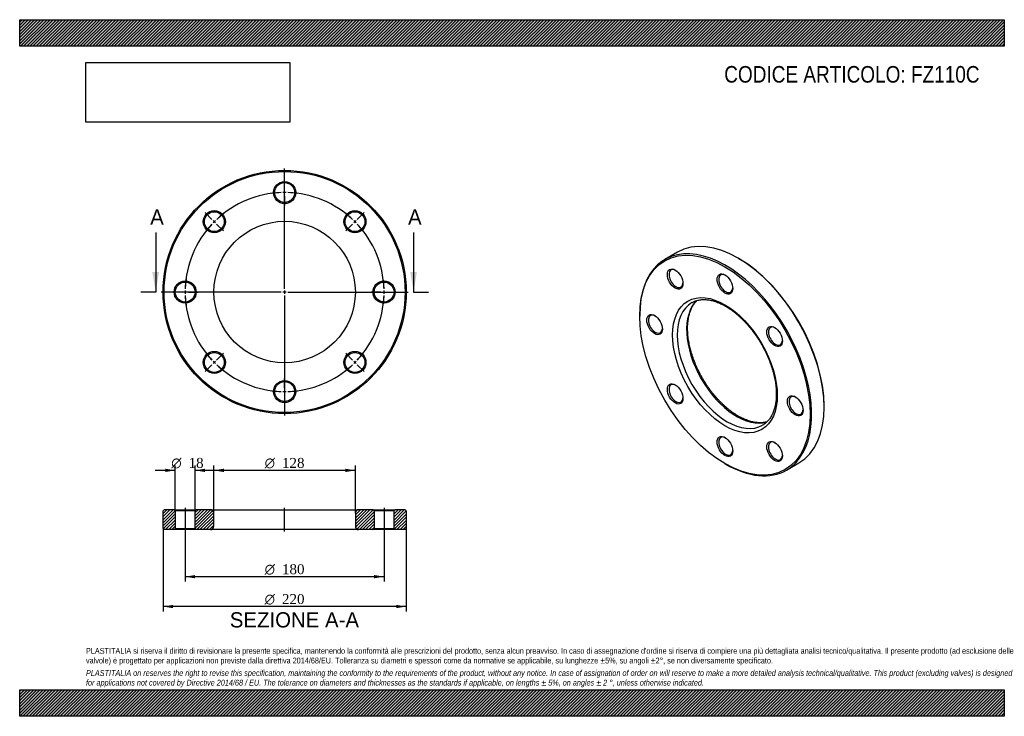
# Model space of a CAD drawing. Header units: millimetres. Extents: x 0 to 891, y 0 to 630.
import ezdxf
from ezdxf.enums import TextEntityAlignment as Align
from ezdxf.lldxf.tags import DXFTag

# ---------------------------------------------------------------- set-up
doc = ezdxf.new("R2010")
doc.units = ezdxf.units.MM
doc.header["$LTSCALE"] = 3
for name, color, linetype in [('Default', 7, 'Continuous'), ('DV2_Default', 7, 'Continuous'), ('DV3_Default', 7, 'Continuous'), ('FZ110C', 7, 'Continuous')]:
    doc.layers.add(name, color=color, linetype=linetype)
doc.styles.add('SEACAD_Solid_Edge_ANSI', font='seans.ttf')
doc.styles.add('SEACAD_Solid_Edge_ANSI1_Symbols', font='semeca1.ttf')
doc.styles.add('SEACAD_Times_New_Roman', font='times.ttf')
tags = doc.linetypes.add('CENTER2', pattern=[28.575, 19.05, -3.175, 3.175, -3.175]).pattern_tags.tags
tags[10:11] = [DXFTag(74, 4), DXFTag(75, 0), DXFTag(340, '0'), DXFTag(46, 0.0), DXFTag(50, 0.0), DXFTag(44, 0.0), DXFTag(45, 0.0)]
tags[8:9] = [DXFTag(74, 4), DXFTag(75, 0), DXFTag(340, '0'), DXFTag(46, 0.0), DXFTag(50, 0.0), DXFTag(44, 0.0), DXFTag(45, 0.0)]
tags[6:7] = [DXFTag(74, 4), DXFTag(75, 0), DXFTag(340, '0'), DXFTag(46, 0.0), DXFTag(50, 0.0), DXFTag(44, 0.0), DXFTag(45, 0.0)]
tags[4:5] = [DXFTag(74, 4), DXFTag(75, 0), DXFTag(340, '0'), DXFTag(46, 0.0), DXFTag(50, 0.0), DXFTag(44, 0.0), DXFTag(45, 0.0)]
picture_1 = doc.add_image_def('image1.jpg', size_in_pixel=(4302, 1260))

# ---------------------------------------------------------------- blocks, each defined once
blk = doc.blocks.new('SE')
at = {"layer": 'FZ110C', "color": 7, "linetype": 'Continuous'}
for p, q in [((595.19, 419.7), (583.88, 413.17)), ((650.9, 413.85), (650.19, 414.25)), ((561.1, 362.81), (561.1, 362)), ((727.97, 279.53), (727.97, 280.35)), ((638.17, 228.5), (638.88, 228.09)), ((693.88, 222.64), (705.19, 229.18))]:
    blk.add_line(p, q, dxfattribs=at)
for centre, major_axis, start_param, end_param in [((650.19, 324.44), (-55, 95.26), 3.141593, 6.283185), ((638.88, 317.91), (55, -95.26), 0, 3.926991), ((650.9, 324.85), (54.5, -94.4), 0.785398, 2.356194), ((593.88, 395.85), (-4.5, 7.79), 0, 3.872873), ((593.88, 395.85), (-4.5, 7.79), 5.551905, 6.283185), ((638.88, 391.39), (-4.5, 7.79), 0, 3.872873), ((638.88, 391.39), (-4.5, 7.79), 5.551905, 6.283185), ((648.78, 323.62), (32, -55.43), 3.274588, 6.148841), ((640.29, 318.72), (-32, 55.43), 0.002252, 3.142507), ((640.29, 318.72), (-32, 55.43), 0, 0.002252), ((575.24, 354.65), (-4.5, 7.79), 0, 3.872873), ((575.24, 354.65), (-4.5, 7.79), 5.551905, 6.283185), ((683.88, 343.89), (-4.5, 7.79), 0, 3.872873), ((683.88, 343.89), (-4.5, 7.79), 5.551905, 6.283185), ((593.88, 291.93), (-4.5, 7.79), 0, 3.872873), ((593.88, 291.93), (-4.5, 7.79), 5.551905, 6.283185), ((702.52, 281.16), (-4.5, 7.79), 0, 3.872873), ((702.52, 281.16), (-4.5, 7.79), 5.551905, 6.283185), ((638.88, 244.42), (-4.5, 7.79), 0, 3.872873), ((638.88, 244.42), (-4.5, 7.79), 5.551905, 6.283185), ((683.88, 239.96), (-4.5, 7.79), 0, 3.872873), ((683.88, 239.96), (-4.5, 7.79), 5.551905, 6.283185), ((638.88, 317.91), (55, -95.26), 5.497787, 6.283185)]:
    blk.add_ellipse(centre, major_axis=major_axis, ratio=0.57735, start_param=start_param, end_param=end_param, dxfattribs=at)
for centre, major_axis in [((638.17, 317.5), (-54.5, 94.4)), ((593.17, 395.44), (5, -8.66)), ((638.17, 390.98), (5, -8.66)), ((638.17, 317.5), (33.5, -58.02)), ((574.53, 354.24), (5, -8.66)), ((683.17, 343.48), (5, -8.66)), ((593.17, 291.52), (5, -8.66)), ((701.81, 280.76), (5, -8.66)), ((638.17, 244.01), (5, -8.66)), ((683.17, 239.56), (5, -8.66))]:
    blk.add_ellipse(centre, major_axis=major_axis, ratio=0.57735, dxfattribs=at)
for points, knots in [([(650.28, 271.52), (649.88, 271.75), (648.89, 272.33), (647.1, 273.46), (645.04, 274.87), (642.97, 276.4), (640.91, 278.04), (638.86, 279.77), (636.84, 281.6), (634.84, 283.52), (632.88, 285.54), (630.94, 287.63), (629.05, 289.81), (627.2, 292.06), (625.4, 294.39), (623.64, 296.78), (621.95, 299.23), (620.31, 301.73), (618.74, 304.28), (617.24, 306.88), (615.8, 309.51), (614.44, 312.17), (613.15, 314.86), (611.95, 317.57), (610.82, 320.3), (609.78, 323.02), (608.83, 325.76), (607.97, 328.48), (607.19, 331.19), (606.51, 333.89), (605.92, 336.56), (605.43, 339.2), (605.03, 341.81), (604.73, 344.37), (604.52, 346.89), (604.41, 349.35), (604.39, 351.76), (604.47, 354.1), (604.64, 356.37), (604.91, 358.56), (605.26, 360.68), (605.71, 362.71), (606.25, 364.66), (606.87, 366.51), (607.58, 368.28), (608.37, 369.94), (609.25, 371.51), (610.2, 372.97), (611.24, 374.34), (612.13, 375.34), (612.68, 375.9), (612.84, 376.06)], [0, 0, 0, 0, 0.0102131, 0.0296961, 0.0491884, 0.0686896, 0.0882009, 0.1077229, 0.1272555, 0.1467987, 0.1663519, 0.1859144, 0.2054853, 0.2250639, 0.244649, 0.2642396, 0.2838348, 0.3034333, 0.3230342, 0.3426362, 0.3622384, 0.3818393, 0.4014377, 0.4210324, 0.4406225, 0.4602068, 0.4797842, 0.4993537, 0.5189141, 0.5384647, 0.5580044, 0.5775325, 0.5970486, 0.6165521, 0.6360433, 0.6555225, 0.6749908, 0.6944501, 0.7139033, 0.7333542, 0.7528068, 0.7722679, 0.7917465, 0.8112542, 0.8308051, 0.8504164, 0.8701073, 0.8898991, 0.9098127, 0.929866, 0.9381362, 0.9381362, 0.9381362, 0.9381362]), ([(608.23, 374.1), (608.56, 374.29), (609.28, 374.71), (610.63, 375.32), (612.19, 375.89), (613.82, 376.33), (615.5, 376.65), (617.24, 376.84), (619.02, 376.91), (620.85, 376.85), (622.72, 376.67), (624.62, 376.37), (626.57, 375.94), (628.54, 375.4), (630.54, 374.73), (632.57, 373.94), (634.61, 373.04), (636.67, 372.02), (638.74, 370.88), (640.82, 369.63), (642.89, 368.27), (644.97, 366.8), (647.03, 365.22), (649.08, 363.54), (651.12, 361.76), (653.13, 359.89), (655.12, 357.92), (657.07, 355.87), (658.98, 353.74), (660.86, 351.53), (662.69, 349.24), (664.47, 346.89), (666.2, 344.47), (667.86, 342), (669.47, 339.47), (671.02, 336.9), (672.49, 334.29), (673.89, 331.64), (675.22, 328.96), (676.47, 326.26), (677.64, 323.55), (678.72, 320.82), (679.72, 318.09), (680.64, 315.36), (681.46, 312.64), (682.19, 309.93), (682.83, 307.25), (683.38, 304.59), (683.83, 301.96), (684.19, 299.37), (684.45, 296.83), (684.61, 294.34), (684.68, 291.9), (684.65, 289.53), (684.53, 287.22), (684.32, 284.98), (684.01, 282.82), (683.61, 280.74), (683.13, 278.75), (682.55, 276.84), (681.89, 275.03), (681.14, 273.31), (680.31, 271.69), (679.4, 270.16), (678.41, 268.74), (677.34, 267.43), (676.18, 266.22), (674.96, 265.12), (673.65, 264.12), (672.81, 263.61), (672.32, 263.32)], [0, 0, 0, 0, 0.009704, 0.025193, 0.040651, 0.056036, 0.071323, 0.086499, 0.101563, 0.116526, 0.131402, 0.146206, 0.160954, 0.175661, 0.190337, 0.204994, 0.219638, 0.234277, 0.248915, 0.263554, 0.278197, 0.292846, 0.307502, 0.322166, 0.336838, 0.351518, 0.366205, 0.3809, 0.395602, 0.41031, 0.425023, 0.439741, 0.454462, 0.469187, 0.483914, 0.498642, 0.513371, 0.528099, 0.542826, 0.55755, 0.572272, 0.58699, 0.601703, 0.61641, 0.631111, 0.645805, 0.660491, 0.675169, 0.689838, 0.704498, 0.719148, 0.733789, 0.748421, 0.763046, 0.777665, 0.79228, 0.806895, 0.821514, 0.836141, 0.850786, 0.865457, 0.880165, 0.894926, 0.909753, 0.924664, 0.939672, 0.954791, 0.970023, 0.985362, 1, 1, 1, 1]), ([(676.22, 266.29), (676.2, 266.28), (675.63, 266.12), (674.5, 265.86), (672.79, 265.6), (671.03, 265.46), (669.23, 265.45), (667.38, 265.56), (665.5, 265.8), (663.57, 266.16), (661.62, 266.63), (659.63, 267.24), (657.62, 267.96), (655.58, 268.8), (653.54, 269.75), (651.73, 270.69), (650.71, 271.27), (650.28, 271.52)], [0.1843002, 0.1843002, 0.1843002, 0.1843002, 0.1875306, 0.2493422, 0.3107257, 0.3716562, 0.4321536, 0.4922662, 0.5520553, 0.6115853, 0.6709163, 0.7301015, 0.7891856, 0.848205, 0.9071884, 0.9661578, 1, 1, 1, 1])]:
    blk.add_open_spline(points, degree=3, knots=knots, dxfattribs=at)
blk = doc.blocks.new('SE1')
at = {"layer": 'Default', "color": 7, "linetype": 'CENTER2'}
for start, end in [(91.90986, 133.09014), (46.90986, 88.09014), (136.90986, 178.09014), (1.90986, 43.09014), (181.90986, 223.09014), (316.90986, 358.09014), (226.90986, 268.09014), (271.90986, 313.09014)]:
    blk.add_arc((239.74, 383.69), 90, start, end, dxfattribs=at)
at = {"layer": 'DV2_Default', "color": 7, "linetype": 'CENTER2'}
for p, q in [((239.74, 386.69), (239.74, 495.44)), ((239.74, 476.69), (239.74, 485.44)), ((239.74, 472.19), (239.74, 475.19)), ((239.74, 470.69), (239.74, 461.94)), ((173.98, 449.45), (167.79, 455.64)), ((305.5, 449.45), (311.69, 455.64)), ((177.16, 446.27), (175.04, 448.39)), ((302.32, 446.27), (304.44, 448.39)), ((178.22, 445.21), (184.41, 439.02)), ((301.26, 445.21), (295.07, 439.02)), ((236.74, 383.69), (127.99, 383.69)), ((146.74, 383.69), (137.99, 383.69)), ((151.24, 383.69), (148.24, 383.69)), ((152.74, 383.69), (161.49, 383.69)), ((241.24, 383.69), (238.24, 383.69)), ((239.74, 385.19), (239.74, 382.19)), ((242.74, 383.69), (351.49, 383.69)), ((326.74, 383.69), (317.99, 383.69)), ((326.74, 383.69), (318.99, 383.69)), ((328.24, 383.69), (331.24, 383.69)), ((328.24, 383.69), (331.24, 383.69)), ((332.74, 383.69), (340.49, 383.69)), ((332.74, 383.69), (341.49, 383.69)), ((239.74, 380.69), (239.74, 271.94)), ((177.16, 321.11), (175.04, 318.99)), ((178.22, 322.17), (184.41, 328.36)), ((301.26, 322.17), (295.07, 328.36)), ((302.32, 321.11), (304.44, 318.99)), ((173.98, 317.93), (167.79, 311.74)), ((305.5, 317.93), (311.69, 311.74)), ((239.74, 296.69), (239.74, 305.44)), ((239.74, 295.19), (239.74, 292.19)), ((239.74, 290.69), (239.74, 281.94))]:
    blk.add_line(p, q, dxfattribs=at)
for start, end in [(91.90986, 97.48028), (89.04507, 90.95493), (82.51972, 88.09014), (127.51972, 133.09014), (46.90986, 52.48028), (134.04507, 135.95493), (44.04507, 45.95493), (136.90986, 142.48028), (37.51972, 43.09014), (172.51972, 178.09014), (1.90986, 7.48028), (1.90986, 6.84366), (179.04507, 180.95493), (359.04507, 0.95493), (359.04507, 0.95493), (181.90986, 187.48028), (352.51972, 358.09014), (353.15634, 358.09014), (217.51972, 223.09014), (224.04507, 225.95493), (314.04507, 315.95493), (316.90986, 322.48028), (226.90986, 232.48028), (307.51972, 313.09014), (262.51972, 268.09014), (271.90986, 277.48028), (269.04507, 270.95493)]:
    blk.add_arc((239.74, 383.69), 90, start, end, dxfattribs=at)
at = {"layer": 'FZ110C', "color": 7, "linetype": 'Continuous'}
for centre, radius in [((239.74, 383.69), 110), ((239.74, 383.69), 109), ((239.74, 473.69), 10), ((239.74, 473.69), 9), ((176.1, 447.33), 10), ((176.1, 447.33), 9), ((303.38, 447.33), 10), ((303.38, 447.33), 9), ((239.74, 383.69), 64), ((149.74, 383.69), 10), ((149.74, 383.69), 9), ((329.74, 383.69), 10), ((329.74, 383.69), 9), ((176.1, 320.05), 10), ((303.38, 320.05), 10), ((176.1, 320.05), 9), ((303.38, 320.05), 9), ((239.74, 293.69), 10), ((239.74, 293.69), 9)]:
    blk.add_circle(centre, radius, dxfattribs=at)
blk = doc.blocks.new('SE3')
at = {"color": 7, "linetype": 'Continuous', "style": 'SEACAD_Solid_Edge_ANSI'}
blk.add_text('A', height=13.8, dxfattribs=at).set_placement((118.1, 458.39), align=Align.TOP_LEFT)
blk = doc.blocks.new('SE4')
at = {"color": 7, "linetype": 'Continuous', "style": 'SEACAD_Solid_Edge_ANSI'}
blk.add_text('A', height=13.8, dxfattribs=at).set_placement((351.43, 458.39), align=Align.TOP_LEFT)
blk = doc.blocks.new('SEANNOT_GROUP')
at = {"linetype": 'Continuous'}
blk.add_hatch(color=7, dxfattribs=at).paths.add_polyline_path([(120.07, 401.69), (123.07, 383.69), (126.07, 401.69)])
at = {"color": 7, "linetype": 'Continuous'}
blk.add_lwpolyline([(123.07, 437.69), (123.07, 383.69)], dxfattribs=at)
blk = doc.blocks.new('SEANNOT_GROUP1')
at = {"linetype": 'Continuous'}
blk.add_hatch(color=7, dxfattribs=at).paths.add_polyline_path([(353.41, 401.69), (356.41, 383.69), (359.41, 401.69)])
at = {"color": 7, "linetype": 'Continuous'}
blk.add_lwpolyline([(356.41, 437.69), (356.41, 383.69)], dxfattribs=at)
blk = doc.blocks.new('SE2')
at = {"layer": 'Default', "color": 7, "linetype": 'CENTER2'}
for p, q in [((123.07, 383.69), (109.57, 383.69)), ((356.41, 383.69), (369.91, 383.69))]:
    blk.add_line(p, q, dxfattribs=at)
at = {"layer": 'Default'}
for name in ['SE3', 'SE4', 'SEANNOT_GROUP', 'SEANNOT_GROUP1']:
    blk.add_blockref(name, (0, 0), dxfattribs=at)
blk = doc.blocks.new('SE5')
at = {"layer": 'FZ110C', "linetype": 'Continuous'}
h = blk.add_hatch(dxfattribs=at)
h.set_pattern_fill('LINE', scale=0.62992, angle=45, style=0)
h.paths.add_polyline_path([(139.74, 186.82), (130.74, 186.82), (129.74, 185.82), (129.74, 169.82), (130.74, 168.82), (139.74, 168.82), (140.74, 169.82), (140.74, 185.82)])
h = blk.add_hatch(dxfattribs=at)
h.set_pattern_fill('LINE', scale=0.62992, angle=45, style=0)
edge = h.paths.add_edge_path()
edge.add_line((159.74, 168.82), (172.74, 168.82))
edge.add_arc((172.74, 171.82), 3, 270, 360)
edge.add_line((175.74, 171.82), (175.74, 183.82))
edge.add_arc((172.74, 183.82), 3, 0, 90)
edge.add_line((172.74, 186.82), (159.74, 186.82))
edge.add_line((159.74, 186.82), (158.74, 185.82))
edge.add_line((158.74, 185.82), (158.74, 169.82))
edge.add_line((158.74, 169.82), (159.74, 168.82))
h = blk.add_hatch(dxfattribs=at)
h.set_pattern_fill('LINE', scale=0.62992, angle=45, style=0)
edge = h.paths.add_edge_path()
edge.add_line((320.74, 169.82), (320.74, 185.82))
edge.add_line((320.74, 185.82), (319.74, 186.82))
edge.add_line((319.74, 186.82), (306.74, 186.82))
edge.add_arc((306.74, 183.82), 3, 90, 180)
edge.add_line((303.74, 183.82), (303.74, 171.82))
edge.add_arc((306.74, 171.82), 3, 180, 270)
edge.add_line((306.74, 168.82), (319.74, 168.82))
edge.add_line((319.74, 168.82), (320.74, 169.82))
h = blk.add_hatch(dxfattribs=at)
h.set_pattern_fill('LINE', scale=0.62992, angle=45, style=0)
h.paths.add_polyline_path([(338.74, 185.82), (338.74, 169.82), (339.74, 168.82), (348.74, 168.82), (349.74, 169.82), (349.74, 185.82), (348.74, 186.82), (339.74, 186.82)])
at = {"layer": 'DV3_Default', "color": 7, "linetype": 'CENTER2'}
for p, q in [((149.74, 188.57), (149.74, 167.07)), ((239.74, 167.07), (239.74, 188.57)), ((329.74, 188.57), (329.74, 167.07))]:
    blk.add_line(p, q, dxfattribs=at)
at = {"layer": 'FZ110C', "color": 7, "linetype": 'Continuous'}
for p, q in [((130.74, 186.82), (129.74, 185.82)), ((129.74, 169.82), (129.74, 185.82)), ((139.74, 186.82), (130.74, 186.82)), ((139.74, 186.82), (159.74, 186.82)), ((139.74, 186.82), (140.74, 185.82)), ((158.74, 185.82), (140.74, 185.82)), ((140.74, 185.82), (140.74, 169.82)), ((158.74, 185.82), (159.74, 186.82)), ((158.74, 169.82), (158.74, 185.82)), ((172.74, 186.82), (159.74, 186.82)), ((172.74, 186.82), (306.74, 186.82)), ((175.74, 171.82), (175.74, 183.82)), ((303.74, 183.82), (303.74, 171.82)), ((319.74, 186.82), (306.74, 186.82)), ((319.74, 186.82), (339.74, 186.82)), ((319.74, 186.82), (320.74, 185.82)), ((338.74, 185.82), (320.74, 185.82)), ((320.74, 185.82), (320.74, 169.82)), ((338.74, 185.82), (339.74, 186.82)), ((338.74, 169.82), (338.74, 185.82)), ((348.74, 186.82), (339.74, 186.82)), ((349.74, 185.82), (348.74, 186.82)), ((349.74, 185.82), (349.74, 169.82)), ((129.74, 169.82), (130.74, 168.82)), ((140.74, 169.82), (139.74, 168.82)), ((140.74, 169.82), (158.74, 169.82)), ((159.74, 168.82), (158.74, 169.82)), ((320.74, 169.82), (319.74, 168.82)), ((320.74, 169.82), (338.74, 169.82)), ((339.74, 168.82), (338.74, 169.82)), ((348.74, 168.82), (349.74, 169.82)), ((139.74, 168.82), (130.74, 168.82)), ((159.74, 168.82), (139.74, 168.82)), ((172.74, 168.82), (159.74, 168.82)), ((306.74, 168.82), (172.74, 168.82)), ((319.74, 168.82), (306.74, 168.82)), ((339.74, 168.82), (319.74, 168.82)), ((348.74, 168.82), (339.74, 168.82))]:
    blk.add_line(p, q, dxfattribs=at)
for centre, start, end in [((172.74, 183.82), 0, 90), ((306.74, 183.82), 90, 180), ((172.74, 171.82), 270, 0), ((306.74, 171.82), 180, 270)]:
    blk.add_arc(centre, 3, start, end, dxfattribs=at)
blk = doc.blocks.new('GDimGGroup')
at = {"layer": 'Default', "linetype": 'Continuous'}
for points in [[(184.74, 223.92), (175.74, 222.42), (184.74, 220.92)], [(294.74, 223.92), (294.74, 220.92), (303.74, 222.42)]]:
    blk.add_hatch(color=7, dxfattribs=at).paths.add_polyline_path(points)
at = {"layer": 'Default', "color": 7, "linetype": 'Continuous'}
for p, q in [((175.74, 183.82), (175.74, 226.92)), ((303.74, 183.82), (303.74, 226.92)), ((303.74, 222.42), (175.74, 222.42))]:
    blk.add_line(p, q, dxfattribs=at)
for s, style, p in [('O', 'SEACAD_Solid_Edge_ANSI1_Symbols', (221.67, 233.67)), ('128', 'SEACAD_Times_New_Roman', (237.34, 233.67))]:
    blk.add_text(s, height=9, dxfattribs=dict(at, style=style)).set_placement(p, align=Align.TOP_LEFT)
blk = doc.blocks.new('GDimGGroup1')
at = {"layer": 'Default', "linetype": 'Continuous'}
for points in [[(138.74, 97.78), (138.74, 100.78), (129.74, 99.28)], [(340.74, 97.78), (349.74, 99.28), (340.74, 100.78)]]:
    blk.add_hatch(color=7, dxfattribs=at).paths.add_polyline_path(points)
at = {"layer": 'Default', "color": 7, "linetype": 'Continuous'}
for p, q in [((129.74, 169.82), (129.74, 94.78)), ((349.74, 169.82), (349.74, 94.78)), ((349.74, 99.28), (129.74, 99.28))]:
    blk.add_line(p, q, dxfattribs=at)
for s, style, p in [('O', 'SEACAD_Solid_Edge_ANSI1_Symbols', (221.67, 110.53)), ('220', 'SEACAD_Times_New_Roman', (237.34, 110.53))]:
    blk.add_text(s, height=9, dxfattribs=dict(at, style=style)).set_placement(p, align=Align.TOP_LEFT)
blk = doc.blocks.new('GDimGGroup2')
at = {"layer": 'Default', "linetype": 'Continuous'}
for points in [[(131.74, 223.91), (131.74, 220.91), (140.74, 222.41)], [(167.74, 223.91), (158.74, 222.41), (167.74, 220.91)]]:
    blk.add_hatch(color=7, dxfattribs=at).paths.add_polyline_path(points)
at = {"layer": 'Default', "color": 7, "linetype": 'Continuous'}
for p, q in [((140.74, 185.82), (140.74, 226.91)), ((158.74, 185.82), (158.74, 226.91)), ((140.74, 222.41), (122.74, 222.41)), ((176.74, 222.41), (158.74, 222.41))]:
    blk.add_line(p, q, dxfattribs=at)
for s, style, p in [('O', 'SEACAD_Solid_Edge_ANSI1_Symbols', (137.16, 233.66)), ('18', 'SEACAD_Times_New_Roman', (152.83, 233.66))]:
    blk.add_text(s, height=9, dxfattribs=dict(at, style=style)).set_placement(p, align=Align.TOP_LEFT)
blk = doc.blocks.new('GDimGGroup3')
at = {"layer": 'Default', "linetype": 'Continuous'}
for points in [[(158.74, 124.78), (158.74, 127.78), (149.74, 126.28)], [(320.74, 124.78), (329.74, 126.28), (320.74, 127.78)]]:
    blk.add_hatch(color=7, dxfattribs=at).paths.add_polyline_path(points)
at = {"layer": 'Default', "color": 7, "linetype": 'Continuous'}
for p, q in [((149.74, 168.82), (149.74, 121.78)), ((329.74, 168.82), (329.74, 121.78)), ((329.74, 126.28), (149.74, 126.28))]:
    blk.add_line(p, q, dxfattribs=at)
for s, style, p in [('O', 'SEACAD_Solid_Edge_ANSI1_Symbols', (221.67, 137.53)), ('180', 'SEACAD_Times_New_Roman', (237.34, 137.53))]:
    blk.add_text(s, height=9, dxfattribs=dict(at, style=style)).set_placement(p, align=Align.TOP_LEFT)

msp = doc.modelspace()

# ---------------------------------------------------------------- hatches: boundary and pattern name
at = {"layer": 'Default', "linetype": 'Continuous'}
h = msp.add_hatch(dxfattribs=at)
h.set_pattern_fill('LINE', scale=0.629921, angle=45, style=0)
h.paths.add_polyline_path([(891, 606), (891, 630), (0, 630), (0, 606)])
for points in [[(891, 606), (891, 630), (0, 630), (0, 606)], [(891, 0), (891, 24), (0, 24), (0, 0)]]:
    msp.add_hatch(color=7, dxfattribs=at).paths.add_polyline_path(points)
h = msp.add_hatch(dxfattribs=at)
h.set_pattern_fill('LINE', scale=0.62992, angle=45, style=0)
h.paths.add_polyline_path([(891, 0), (891, 24), (0, 24), (0, 0)])

# ---------------------------------------------------------------- linework, layer by layer
at = {"layer": 'Default', "color": 7, "linetype": 'Continuous'}
for p, q in [((0, 630), (891, 630)), ((0, 606), (0, 630)), ((891, 630), (891, 606)), ((891, 606), (0, 606)), ((0, 24), (891, 24)), ((0, 0), (0, 24)), ((891, 24), (891, 0)), ((891, 0), (0, 0))]:
    msp.add_line(p, q, dxfattribs=at)

# ---------------------------------------------------------------- block references
at = {"layer": 'Default'}
for name in ['SE1', 'SE2', 'SE', 'GDimGGroup2', 'GDimGGroup', 'SE5', 'GDimGGroup1', 'GDimGGroup3']:
    msp.add_blockref(name, (0, 0), dxfattribs=at)

# ---------------------------------------------------------------- texts
at = {"layer": 'Default', "color": 7, "linetype": 'Continuous', "style": 'SEACAD_Solid_Edge_ANSI'}
msp.add_text('SEZIONE A-A', height=13.8, dxfattribs=at).set_placement((190.16, 94.13), align=Align.TOP_LEFT)
at = {"layer": 'Default', "attachment_point": 1}
for s, insert, char_height, width in [('{\\fArial Narrow|b0||i0||c0|p34;\\C7;\\H15.;\\W1.;CODICE ARTICOLO: FZ110C}', (637.56, 588.1), 15, 237.8988), ("{\\fArial Narrow|b0||i0||c0|p34;\\C7;\\H5.25;\\W1.;PLASTITALIA si riserva il diritto di revisionare la presente specifica, mantenendo la conformità alle prescrizioni del prodotto, senza alcun preavviso. In caso di assegnazione d'ordine si riserva di compiere una più dettagliata analisi tecnico/qualitativa. Il presente prodotto (ad esclusione delle \\P}{\\fArial Narrow|b0||i0||c0|p34;\\C7;\\H5.25;\\W1.;valvole) è progettato per applicazioni non previste dalla direttiva 2014/68/EU. Tolleranza su diametri e spessori come da normative se applicabile, su lunghezze ±5%, su angoli ±2°, se non diversamente specificato.\\P}{\\fArial Narrow|b0||i0||c0|p34;\\C7;\\H1.5;\\W1.;   \\P}{\\fArial Narrow|b0||i1||c0|p34;\\C7;\\H5.25;\\W1.;PLASTITALIA on reserves the right to revise this specification, maintaining the conformity to the requirements of the product, without any notice. In case of assignation of order on will reserve to make a more detailed analysis technical/qualitative. This product (excluding valves) is designed \\P}{\\fArial Narrow|b0||i1||c0|p34;\\C7;\\H5.25;\\W1.;for applications not covered by Directive 2014/68 / EU. The tolerance on diameters and thicknesses as the standards if applicable, on lengths ± 5%, on angles ± 2 °, unless otherwise indicated.\\P}", (60, 61.81), 5.25, 771)]:
    msp.add_mtext(s, dxfattribs=dict(at, insert=insert, char_height=char_height, width=width))

# ---------------------------------------------------------------- pictures from other files: only their frames are drawn
image = msp.add_image(picture_1, insert=(60, 537.31), size_in_units=(184.37, 54))
image.dxf.flags = 7

doc.saveas('drawing.dxf')
